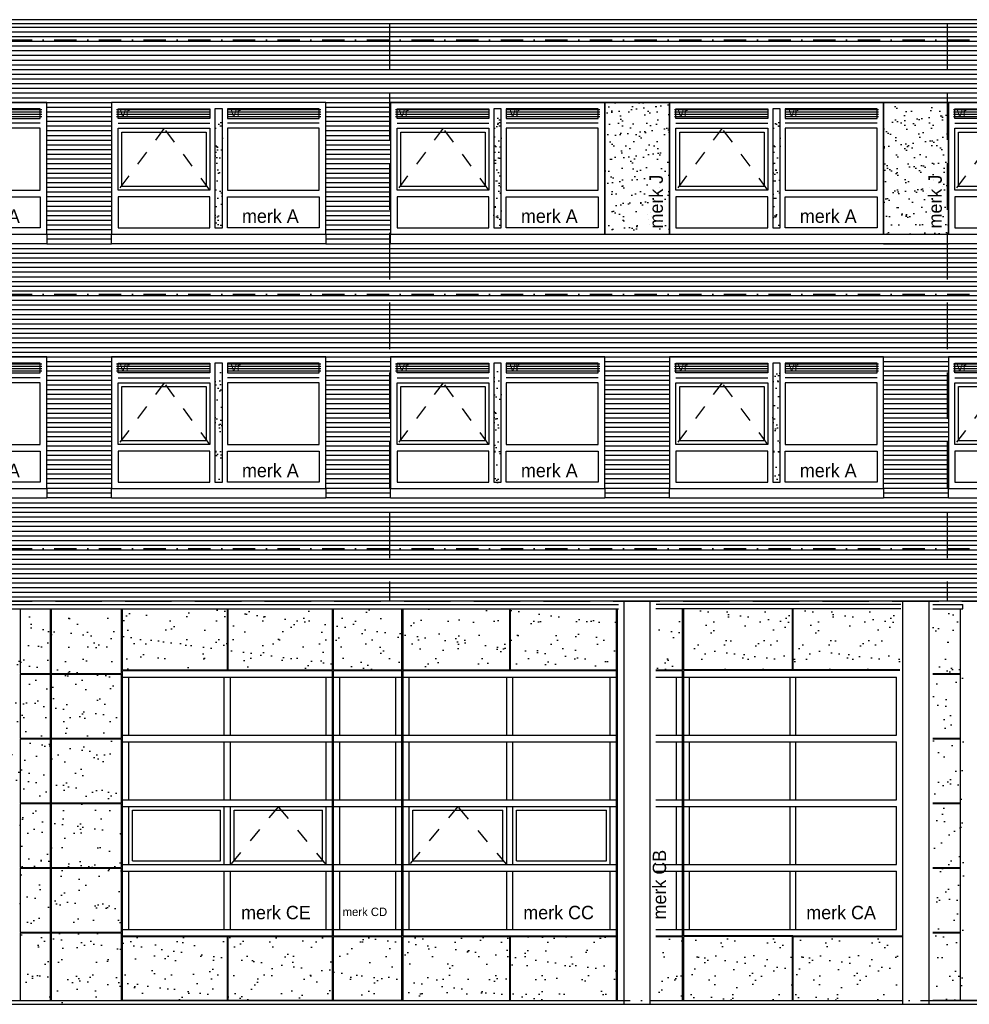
# Model space of a CAD drawing. Extents: x 0 to 140000, y 0 to 84100.
# Tile 30 of 36: x 81650 to 94416, y 43565 to 56804. Entities that reach past the tile are written whole.
import ezdxf

# ---------------------------------------------------------------- set-up
doc = ezdxf.new("R2010")
doc.units = 0
doc.header["$LTSCALE"] = 100
doc.header["$MEASUREMENT"] = 0
for name, pattern in [('B0201', [50, 31.25, -6.25, 6.25, -6.25]), ('B0701', [9.375, 6.25, -3.125]), ('DASHDOTX2', [2, 1, -0.5, 0, -0.5]), ('TEGELS', [4, 2, -2])]:
    doc.linetypes.add(name, pattern=pattern)
doc.layers.get('0').update_dxf_attribs({"linetype": 'CONTINUOUS'})
for name, color, linetype in [('AA31----_BUITENKOZ', 7, 'CONTINUOUS'), ('AL$7A---_STRAMIEN', 42, 'B0201'), ('AL11----_GRONDWERK', 4, 'CONTINUOUS'), ('AL21----_BUITENWAND', 2, 'CONTINUOUS'), ('AL28----_KONSTRUKTIE', 3, 'CONTINUOUS'), ('AL31----_BUITENKOZ', 7, 'CONTINUOUS'), ('AL31----_BUITENKOZIJ', 7, 'CONTINUOUS'), ('AL47----_DAKAFW', 1, 'CONTINUOUS'), ('AT$1A---_ALGEMEEN', 1, 'CONTINUOUS'), ('AT$1A---_TEKST', 2, 'CONTINUOUS'), ('DLLATATIE', 3, 'B0701'), ('VENTILATIE', 1, 'CONTINUOUS')]:
    doc.layers.add(name, color=color, linetype=linetype)
doc.styles.add('00_100', font='B-GBP.shx', dxfattribs={"height": 120})
doc.styles.add('01_100', font='B-GBP.shx', dxfattribs={"height": 180})
pattern_1 = [(37.5, (37480.87, -28493.82), (-7.6852, 235.0725), [0, -185.44, 0, -207.4, 0, -198.25]), (7.5, (37480.87, -28493.82), (215.9128, 344.3018), [0, -100.04, 0, -167.14, 0, -64.05]), (327.5, (37330.8, -28493.82), (379.9253, 0.6904), [0, -61, 0, -219.6, 0, -286.7]), (317.5, (37330.8, -28493.82), (366.7474, 107.0764), [0, -30.5, 0, -143.96, 0, -164.7])]
pattern_2 = [(37.5, (33730.87, -28493.82), (-7.6852, 235.0725), [0, -185.44, 0, -207.4, 0, -198.25]), (7.5, (33730.87, -28493.82), (215.9128, 344.3018), [0, -100.04, 0, -167.14, 0, -64.05]), (327.5, (33580.8, -28493.82), (379.9253, 0.6904), [0, -61, 0, -219.6, 0, -286.7]), (317.5, (33580.8, -28493.82), (366.7474, 107.0764), [0, -30.5, 0, -143.96, 0, -164.7])]
pattern_3 = [(37.5, (29980.87, -28493.82), (-7.6852, 235.0725), [0, -185.44, 0, -207.4, 0, -198.25]), (7.5, (29980.87, -28493.82), (215.9128, 344.3018), [0, -100.04, 0, -167.14, 0, -64.05]), (327.5, (29830.8, -28493.82), (379.9253, 0.6904), [0, -61, 0, -219.6, 0, -286.7]), (317.5, (29830.8, -28493.82), (366.7474, 107.0764), [0, -30.5, 0, -143.96, 0, -164.7])]
pattern_4 = [(142.5, (142399.33, -1246.27), (12.5987, 385.3648), [0, -304, 0, -340, 0, -325]), (172.5, (142399.33, -1246.27), (-353.9553, 564.4292), [0, -164, 0, -274, 0, -105]), (212.5, (142645.33, -1246.27), (-622.8284, 1.1318), [0, -100, 0, -360, 0, -470]), (222.5, (142645.33, -1246.27), (-601.2253, 175.535), [0, -50, 0, -236, 0, -270])]
pattern_5 = [(142.5, (142399.33, -1248.27), (12.5987, 385.3648), [0, -304, 0, -340, 0, -325]), (172.5, (142399.33, -1248.27), (-353.9553, 564.4292), [0, -164, 0, -274, 0, -105]), (212.5, (142645.33, -1248.27), (-622.8284, 1.1318), [0, -100, 0, -360, 0, -470]), (222.5, (142645.33, -1248.27), (-601.2253, 175.535), [0, -50, 0, -236, 0, -270])]

# ---------------------------------------------------------------- blocks, each defined once
blk = doc.blocks.new('PH31-001')
at = {"layer": 'AL31----_BUITENKOZ'}
h = blk.add_hatch(dxfattribs=at)
h.set_pattern_fill('AR-SAND', color=256, scale=122, style=0)
h.set_pattern_definition([(37.5, (-52903.8, -82412.16), (-7.6852, 235.0725), [0, -185.44, 0, -207.4, 0, -198.25]), (7.5, (-52903.8, -82412.16), (215.9128, 344.3018), [0, -100.04, 0, -167.14, 0, -64.05]), (327.5, (-53053.86, -82412.16), (379.9253, 0.6904), [0, -61, 0, -219.6, 0, -286.7]), (317.5, (-53053.86, -82412.16), (366.7474, 107.0764), [0, -30.5, 0, -143.96, 0, -164.7])])
h.paths.add_polyline_path([(1490, 1580), (1390, 1580), (1390, 67), (1490, 67)])
for p, q in [((88, 1492), (1323, 1492)), ((2792, 1492), (1557, 1492)), ((0, 0), (0, 0)), ((0, 0), (0, 0))]:
    blk.add_line(p, q, dxfattribs=at)
at = {"layer": 'AL31----_BUITENKOZ', "color": 1, "linetype": 'TEGELS'}
for p, q in [((709, 1425), (88, 593)), ((1323, 593), (709, 1425))]:
    blk.add_line(p, q, dxfattribs=at)
at = {"layer": 'AL31----_BUITENKOZ'}
for points in [[(2880, 0), (2880, 1774), (0, 1774), (0, 1774), (0, 0)], [(88, 1559), (88, 1686), (1323, 1686), (1323, 1559)], [(1490, 1686), (1390, 1686), (1390, 88), (1490, 88)], [(2792, 1559), (2792, 1686), (1557, 1686), (1557, 1559)], [(88, 593), (88, 1425), (1323, 1425), (1323, 593)], [(2792, 593), (2792, 1425), (1557, 1425), (1557, 593)], [(88, 505), (88, 88), (1323, 88), (1323, 505)], [(2792, 505), (2792, 88), (1557, 88), (1557, 505)]]:
    blk.add_lwpolyline(points, close=True, dxfattribs=at)
at = {"layer": 'AL31----_BUITENKOZ', "color": 1}
blk.add_lwpolyline([(138, 643), (138, 1375), (1273, 1375), (1273, 643)], close=True, dxfattribs=at)
at = {"layer": 'AT$1A---_TEKST', "style": '01_100'}
blk.add_text('merk A', height=180, dxfattribs=at).set_placement((1754, 154))
blk = doc.blocks.new('PH31-020')
at = {"layer": 'AL31----_BUITENKOZIJ'}
blk.add_lwpolyline([(-2880, 0), (0, 0), (0, -127), (-2880, -127)], close=True, dxfattribs=at)
blk = doc.blocks.new('PH31-021')
at = {"layer": 'AL31----_BUITENKOZIJ'}
blk.add_lwpolyline([(0, 0), (14130, 0), (14130, -127), (0, -127)], close=True, dxfattribs=at)
blk = doc.blocks.new('PH00-002')
at = {"layer": 'AA31----_BUITENKOZ'}
h = blk.add_hatch(dxfattribs=at)
h.set_pattern_fill('AR-SAND', color=256, scale=122, style=0)
h.set_pattern_definition([(37.5, (-19824.08, -53610.47), (-7.6852, 235.0725), [0, -185.44, 0, -207.4, 0, -198.25]), (7.5, (-19824.08, -53610.47), (215.9128, 344.3018), [0, -100.04, 0, -167.14, 0, -64.05]), (327.5, (-19974.14, -53610.47), (379.9253, 0.6904), [0, -61, 0, -219.6, 0, -286.7]), (317.5, (-19974.14, -53610.47), (366.7474, 107.0764), [0, -30.5, 0, -143.96, 0, -164.7])])
h.paths.add_polyline_path([(0, 1774), (-870, 1774), (-870, 0), (0, 0)])
h.paths.add_polyline_path([(-43, 33), (-43, 1023), (-313, 1023), (-313, 33)], flags=24)
at = {"layer": 'AL31----_BUITENKOZ', "color": 42}
blk.add_lwpolyline([(-870, 0), (0, 0), (0, 1774), (-870, 1774)], close=True, dxfattribs=at)
at = {"layer": 'AT$1A---_TEKST', "color": 1, "style": '01_100'}
blk.add_text('merk J', height=180, rotation=90, dxfattribs=at).set_placement((-88, 78))

msp = doc.modelspace()

# ---------------------------------------------------------------- hatches: boundary and pattern name
at = {"layer": 'AA31----_BUITENKOZ'}
h = msp.add_hatch(dxfattribs=at)
h.set_pattern_fill('AR-SAND', color=256, scale=122, style=0)
h.set_pattern_definition(pattern_3)
h.paths.add_polyline_path([(84374.7, 55498), (84274.7, 55498), (84274.7, 53985.3), (84374.7, 53985.3)])
h = msp.add_hatch(dxfattribs=at)
h.set_pattern_fill('AR-SAND', color=256, scale=122, style=0)
h.set_pattern_definition(pattern_2)
h.paths.add_polyline_path([(88124.7, 55498), (88024.7, 55498), (88024.7, 53985.3), (88124.7, 53985.3)])
h = msp.add_hatch(dxfattribs=at)
h.set_pattern_fill('AR-SAND', color=256, scale=122, style=0)
h.set_pattern_definition(pattern_1)
h.paths.add_polyline_path([(91874.7, 55498), (91774.7, 55498), (91774.7, 53985.3), (91874.7, 53985.3)])
h = msp.add_hatch(dxfattribs=at)
h.set_pattern_fill('AR-SAND', color=256, scale=122, style=0)
h.set_pattern_definition(pattern_3)
h.paths.add_polyline_path([(84374.7, 52078), (84274.7, 52078), (84274.7, 50565.3), (84374.7, 50565.3)])
h = msp.add_hatch(dxfattribs=at)
h.set_pattern_fill('AR-SAND', color=256, scale=122, style=0)
h.set_pattern_definition(pattern_2)
h.paths.add_polyline_path([(88124.7, 52078), (88024.7, 52078), (88024.7, 50565.3), (88124.7, 50565.3)])
h = msp.add_hatch(dxfattribs=at)
h.set_pattern_fill('AR-SAND', color=256, scale=122, style=0)
h.set_pattern_definition(pattern_1)
h.paths.add_polyline_path([(91874.7, 52078), (91774.7, 52078), (91774.7, 50565.3), (91874.7, 50565.3)])
h = msp.add_hatch(dxfattribs=at)
h.set_pattern_fill('AR-SAND', color=256, scale=200, style=0)
h.set_pattern_definition(pattern_5)
h.paths.add_polyline_path([(83030.5, 48882), (84437.6, 48882), (84437.6, 48063), (83030.5, 48063)])
h = msp.add_hatch(dxfattribs=at)
h.set_pattern_fill('AR-SAND', color=256, scale=200, style=0)
h.set_pattern_definition(pattern_5)
h.paths.add_polyline_path([(84447.6, 48882), (85854.6, 48882), (85854.6, 48063), (84447.6, 48063)])
h = msp.add_hatch(dxfattribs=at)
h.set_pattern_fill('AR-SAND', color=256, scale=200, style=0)
h.set_pattern_definition(pattern_5)
h.paths.add_polyline_path([(85870.2, 48882), (86788.3, 48882), (86788.3, 48063), (85870.2, 48063)])
h = msp.add_hatch(dxfattribs=at)
h.set_pattern_fill('AR-SAND', color=256, scale=200, style=0)
h.set_pattern_definition(pattern_5)
h.paths.add_polyline_path([(86804.7, 48882), (88233, 48882), (88233, 48063), (86804.7, 48063)])
h = msp.add_hatch(dxfattribs=at)
h.set_pattern_fill('AR-SAND', color=256, scale=200, style=0)
h.set_pattern_definition(pattern_5)
h.paths.add_polyline_path([(88243, 48882), (89671.3, 48882), (89671.3, 48063), (88243, 48063)])
h = msp.add_hatch(dxfattribs=at)
h.set_pattern_fill('AR-SAND', color=256, scale=200, style=0)
h.set_pattern_definition(pattern_5)
h.paths.add_polyline_path([(90200.7, 48882), (90559, 48882), (90559, 48063), (90200.7, 48063)])
h = msp.add_hatch(dxfattribs=at)
h.set_pattern_fill('AR-SAND', color=256, scale=200, style=0)
h.set_pattern_definition([(142.5, (140992.16, -1248.27), (12.5987, 385.3648), [0, -304, 0, -340, 0, -325]), (172.5, (140992.16, -1248.27), (-353.9553, 564.4292), [0, -164, 0, -274, 0, -105]), (212.5, (141238.16, -1248.27), (-622.8284, 1.1318), [0, -100, 0, -360, 0, -470]), (222.5, (141238.16, -1248.27), (-601.2253, 175.535), [0, -50, 0, -236, 0, -270])])
h.paths.add_polyline_path([(90642.6, 48063), (90642.6, 48882), (92076.1, 48882), (92076.1, 48063)])
h = msp.add_hatch(dxfattribs=at)
h.set_pattern_fill('AR-SAND', color=256, scale=200, style=0)
h.set_pattern_definition(pattern_5)
h.paths.add_polyline_path([(92049.8, 48063), (92049.8, 48882), (93483.3, 48882), (93483.3, 48063)])
h = msp.add_hatch(dxfattribs=at)
h.set_pattern_fill('AR-SAND', color=256, scale=200, style=0)
h.set_pattern_definition(pattern_4)
h.paths.add_polyline_path([(93927.7, 48884), (94337.3, 48884), (94337.3, 48015), (93927.7, 48015)])
h.paths.add_polyline_path([(93927.7, 48005), (94337.3, 48005), (94337.3, 47145), (93927.7, 47145)])
h.paths.add_polyline_path([(93927.7, 47135), (94337.3, 47135), (94337.3, 46275), (93927.7, 46275)])
h.paths.add_polyline_path([(93927.7, 46265), (94337.3, 46265), (94337.3, 45405), (93927.7, 45405)])
h.paths.add_polyline_path([(93927.7, 45395), (94337.3, 45395), (94337.3, 44535), (93927.7, 44535)])
h.paths.add_polyline_path([(93927.7, 44525), (94337.3, 44525), (94337.3, 43615), (93941.6, 43615), (93927.7, 43615)])
h = msp.add_hatch(dxfattribs=at)
h.set_pattern_fill('AR-SAND', color=256, scale=200, style=0)
h.set_pattern_definition([(142.5, (142399.33, -1296.27), (12.5987, 385.3648), [0, -304, 0, -340, 0, -325]), (172.5, (142399.33, -1296.27), (-353.9553, 564.4292), [0, -164, 0, -274, 0, -105]), (212.5, (142645.33, -1296.27), (-622.8284, 1.1318), [0, -100, 0, -360, 0, -470]), (222.5, (142645.33, -1296.27), (-601.2253, 175.535), [0, -50, 0, -236, 0, -270])])
h.paths.add_polyline_path([(82072.6, 48834), (83014.6, 48834), (83014.6, 47965), (82072.6, 47965)])
h.paths.add_polyline_path([(81654.7, 48834), (82057.3, 48834), (82057.3, 47965), (81654.7, 47965)])
h.paths.add_polyline_path([(80661.1, 48834), (81644.8, 48834), (81644.8, 47965), (80661.1, 47965)])
h.paths.add_polyline_path([(79667.4, 48834), (80651.2, 48834), (80651.2, 47965), (79667.4, 47965)])
h.paths.add_polyline_path([(79255, 48834), (79657.6, 48834), (79657.6, 47965), (79255, 47965)])
h.paths.add_polyline_path([(78281.5, 48834), (79239.6, 48834), (79239.6, 47965), (78281.5, 47965)])
h.paths.add_polyline_path([(78281.5, 47955), (79239.6, 47955), (79239.6, 47095), (78281.5, 47095)])
h.paths.add_polyline_path([(79255, 47955), (79657.6, 47955), (79657.6, 47095), (79255, 47095)])
h.paths.add_polyline_path([(79667.4, 47955), (80651.2, 47955), (80651.2, 47095), (79667.4, 47095)])
h.paths.add_polyline_path([(80661.1, 47955), (81644.8, 47955), (81644.8, 47095), (80661.1, 47095)])
h.paths.add_polyline_path([(81654.7, 47955), (82057.3, 47955), (82057.3, 47095), (81654.7, 47095)])
h.paths.add_polyline_path([(82072.6, 47955), (83014.6, 47955), (83014.6, 47095), (82072.6, 47095)])
h.paths.add_polyline_path([(82072.6, 47085), (83014.6, 47085), (83014.6, 46225), (82072.6, 46225)])
h.paths.add_polyline_path([(81654.7, 47085), (82057.3, 47085), (82057.3, 46225), (81654.7, 46225)])
h.paths.add_polyline_path([(80661.1, 47085), (81644.8, 47085), (81644.8, 46275), (80661.1, 46275)])
h.paths.add_polyline_path([(79667.4, 47085), (80651.2, 47085), (80651.2, 46275), (79667.4, 46275)])
h.paths.add_polyline_path([(79255, 47085), (79657.6, 47085), (79657.6, 46225), (79255, 46225)])
h.paths.add_polyline_path([(78281.5, 47085), (79239.6, 47085), (79239.6, 46225), (78281.5, 46225)])
h.paths.add_polyline_path([(78281.5, 46215), (79239.6, 46215), (79239.6, 45355), (78281.5, 45355)])
h.paths.add_polyline_path([(79255, 46215), (79657.6, 46215), (79657.6, 45355), (79255, 45355)])
h.paths.add_polyline_path([(81654.7, 46215), (82057.3, 46215), (82057.3, 45355), (81654.7, 45355)])
h.paths.add_polyline_path([(82072.6, 46215), (83014.6, 46215), (83014.6, 45355), (82072.6, 45355)])
h.paths.add_polyline_path([(82072.6, 45345), (83014.6, 45345), (83014.6, 44485), (82072.6, 44485)])
h.paths.add_polyline_path([(81654.7, 45345), (82057.3, 45345), (82057.3, 44485), (81654.7, 44485)])
h.paths.add_polyline_path([(79255, 45345), (79657.6, 45345), (79657.6, 44485), (79255, 44485)])
h.paths.add_polyline_path([(78281.5, 45345), (79239.6, 45345), (79239.6, 44485), (78281.5, 44485)])
h.paths.add_polyline_path([(78281.5, 44475), (79239.6, 44475), (79239.6, 43565), (78281.5, 43565)])
h.paths.add_polyline_path([(79255, 44475), (79657.6, 44475), (79657.6, 43565), (79255, 43565)])
h.paths.add_polyline_path([(81654.7, 44475), (82057.3, 44475), (82057.3, 43565), (81654.7, 43565)])
h.paths.add_polyline_path([(82072.6, 44475), (83014.6, 44475), (83014.6, 43565), (82072.6, 43565)])
h = msp.add_hatch(dxfattribs=at)
h.set_pattern_fill('AR-SAND', color=256, scale=200, style=0)
h.set_pattern_definition(pattern_4)
h.paths.add_polyline_path([(88243, 44475), (88243, 43615), (89671.3, 43615), (89671.3, 44475)])
h.paths.add_polyline_path([(86804.7, 44475), (86804.7, 43615), (88233, 43615), (88233, 44475)])
h.paths.add_polyline_path([(86788.3, 44475), (85870.2, 44475), (85870.2, 43615), (86788.3, 43615)])
h.paths.add_polyline_path([(84447.6, 44475), (84447.6, 43615), (85854.6, 43615), (85854.6, 44475)])
h.paths.add_polyline_path([(83030.5, 44475), (83030.5, 43615), (84437.6, 43615), (84437.6, 44475)])
h = msp.add_hatch(dxfattribs=at)
h.set_pattern_fill('AR-SAND', color=256, scale=200, style=0)
h.set_pattern_definition(pattern_4)
h.paths.add_polyline_path([(90219.3, 44475), (90559, 44475), (90559, 43615), (90219.3, 43615)])
h = msp.add_hatch(dxfattribs=at)
h.set_pattern_fill('AR-SAND', color=256, scale=200, style=0)
h.set_pattern_definition([(142.5, (140992.16, -1246.27), (12.5987, 385.3648), [0, -304, 0, -340, 0, -325]), (172.5, (140992.16, -1246.27), (-353.9553, 564.4292), [0, -164, 0, -274, 0, -105]), (212.5, (141238.16, -1246.27), (-622.8284, 1.1318), [0, -100, 0, -360, 0, -470]), (222.5, (141238.16, -1246.27), (-601.2253, 175.535), [0, -50, 0, -236, 0, -270])])
h.paths.add_polyline_path([(90642.6, 44475), (92060.7, 44475), (92060.7, 43615), (90642.6, 43615)])
h = msp.add_hatch(dxfattribs=at)
h.set_pattern_fill('AR-SAND', color=256, scale=200, style=0)
h.set_pattern_definition(pattern_4)
h.paths.add_polyline_path([(92049.8, 44475), (93467.8, 44475), (93467.8, 43615), (92049.8, 43615)])
at = {"layer": 'VENTILATIE'}
h = msp.add_hatch(dxfattribs=at)
h.set_pattern_fill('LINE', color=256, scale=250, style=0)
h.set_pattern_definition([(0, (42440.078, -1059.64), (0, 31.25), [])])
h.paths.add_polyline_path([(81947.7, 55481.7), (81947.7, 55608.7), (80691.7, 55608.7), (80691.7, 55481.7)])
h = msp.add_hatch(dxfattribs=at)
h.set_pattern_fill('LINE', color=256, scale=250, style=0)
h.set_pattern_definition([(0, (44700.078, -1059.64), (0, 31.25), [])])
h.paths.add_polyline_path([(84207.7, 55481.7), (84207.7, 55608.7), (82951.7, 55608.7), (82951.7, 55481.7)])
h = msp.add_hatch(dxfattribs=at)
h.set_pattern_fill('LINE', color=256, scale=250, style=0)
h.set_pattern_definition([(0, (46190.078, -1059.64), (0, 31.25), [])])
h.paths.add_polyline_path([(85697.7, 55481.7), (85697.7, 55608.7), (84441.7, 55608.7), (84441.7, 55481.7)])
h = msp.add_hatch(dxfattribs=at)
h.set_pattern_fill('LINE', color=256, scale=250, style=0)
h.set_pattern_definition([(0, (48450.078, -1059.64), (0, 31.25), [])])
h.paths.add_polyline_path([(87957.7, 55481.7), (87957.7, 55608.7), (86701.7, 55608.7), (86701.7, 55481.7)])
h = msp.add_hatch(dxfattribs=at)
h.set_pattern_fill('LINE', color=256, scale=250, style=0)
h.set_pattern_definition([(0, (49940.078, -1059.64), (0, 31.25), [])])
h.paths.add_polyline_path([(89447.7, 55481.7), (89447.7, 55608.7), (88191.7, 55608.7), (88191.7, 55481.7)])
h = msp.add_hatch(dxfattribs=at)
h.set_pattern_fill('LINE', color=256, scale=250, style=0)
h.set_pattern_definition([(0, (52200.078, -1059.64), (0, 31.25), [])])
h.paths.add_polyline_path([(91707.7, 55481.7), (91707.7, 55608.7), (90451.7, 55608.7), (90451.7, 55481.7)])
h = msp.add_hatch(dxfattribs=at)
h.set_pattern_fill('LINE', color=256, scale=250, style=0)
h.set_pattern_definition([(0, (53690.078, -1059.64), (0, 31.25), [])])
h.paths.add_polyline_path([(93197.7, 55481.7), (93197.7, 55608.7), (91941.7, 55608.7), (91941.7, 55481.7)])
h = msp.add_hatch(dxfattribs=at)
h.set_pattern_fill('LINE', color=256, scale=250, style=0)
h.set_pattern_definition([(0, (55950.078, -1059.64), (0, 31.25), [])])
h.paths.add_polyline_path([(95457.7, 55481.7), (95457.7, 55608.7), (94201.7, 55608.7), (94201.7, 55481.7)])
h = msp.add_hatch(dxfattribs=at)
h.set_pattern_fill('LINE', color=256, scale=250, style=0)
h.set_pattern_definition([(0, (42440.078, -4479.64), (0, 31.25), [])])
h.paths.add_polyline_path([(81947.7, 52061.7), (81947.7, 52188.7), (80691.7, 52188.7), (80691.7, 52061.7)])
h = msp.add_hatch(dxfattribs=at)
h.set_pattern_fill('LINE', color=256, scale=250, style=0)
h.set_pattern_definition([(0, (44700.078, -4479.64), (0, 31.25), [])])
h.paths.add_polyline_path([(84207.7, 52061.7), (84207.7, 52188.7), (82951.7, 52188.7), (82951.7, 52061.7)])
h = msp.add_hatch(dxfattribs=at)
h.set_pattern_fill('LINE', color=256, scale=250, style=0)
h.set_pattern_definition([(0, (46190.078, -4479.64), (0, 31.25), [])])
h.paths.add_polyline_path([(85697.7, 52061.7), (85697.7, 52188.7), (84441.7, 52188.7), (84441.7, 52061.7)])
h = msp.add_hatch(dxfattribs=at)
h.set_pattern_fill('LINE', color=256, scale=250, style=0)
h.set_pattern_definition([(0, (48450.078, -4479.64), (0, 31.25), [])])
h.paths.add_polyline_path([(87957.7, 52061.7), (87957.7, 52188.7), (86701.7, 52188.7), (86701.7, 52061.7)])
h = msp.add_hatch(dxfattribs=at)
h.set_pattern_fill('LINE', color=256, scale=250, style=0)
h.set_pattern_definition([(0, (49940.078, -4479.64), (0, 31.25), [])])
h.paths.add_polyline_path([(89447.7, 52061.7), (89447.7, 52188.7), (88191.7, 52188.7), (88191.7, 52061.7)])
h = msp.add_hatch(dxfattribs=at)
h.set_pattern_fill('LINE', color=256, scale=250, style=0)
h.set_pattern_definition([(0, (52200.078, -4479.64), (0, 31.25), [])])
h.paths.add_polyline_path([(91707.7, 52061.7), (91707.7, 52188.7), (90451.7, 52188.7), (90451.7, 52061.7)])
h = msp.add_hatch(dxfattribs=at)
h.set_pattern_fill('LINE', color=256, scale=250, style=0)
h.set_pattern_definition([(0, (53690.078, -4479.64), (0, 31.25), [])])
h.paths.add_polyline_path([(93197.7, 52061.7), (93197.7, 52188.7), (91941.7, 52188.7), (91941.7, 52061.7)])
h = msp.add_hatch(dxfattribs=at)
h.set_pattern_fill('LINE', color=256, scale=250, style=0)
h.set_pattern_definition([(0, (55950.078, -4479.64), (0, 31.25), [])])
h.paths.add_polyline_path([(95457.7, 52061.7), (95457.7, 52188.7), (94201.7, 52188.7), (94201.7, 52061.7)])

# ---------------------------------------------------------------- linework, layer by layer
at = {"layer": 'AL$7A---_STRAMIEN', "color": 1, "linetype": 'DASHDOTX2', "ltscale": 3}
for p, q in [((10103.3, 56535), (130931.1, 56535)), ((10103.3, 53115), (130931.1, 53115)), ((10103.3, 49695), (130931.1, 49695)), ((10345.3, 43615), (112449.7, 43615))]:
    msp.add_line(p, q, dxfattribs=at)
at = {"layer": 'AL11----_GRONDWERK'}
msp.add_line((1000, 43565), (139000, 43565), dxfattribs=at)
at = {"layer": 'AL21----_BUITENWAND', "color": 42}
for p, q in [((14629.7, 56705), (127769.7, 56705)), ((14629.7, 56641.7), (127769.7, 56641.7)), ((14629.7, 56578.3), (127769.7, 56578.3)), ((14629.7, 56515), (127769.7, 56515)), ((14629.7, 56451.7), (127769.7, 56451.7)), ((14629.7, 56388.3), (127769.7, 56388.3)), ((14629.7, 56325), (127769.7, 56325)), ((14629.7, 56261.7), (127769.7, 56261.7)), ((14629.7, 56198.3), (127769.7, 56198.3)), ((14629.7, 56135), (127769.7, 56135)), ((14629.7, 56071.7), (127769.7, 56071.7)), ((14629.7, 56008.3), (127769.7, 56008.3)), ((14629.7, 55945), (127769.7, 55945)), ((14629.7, 55881.7), (127769.7, 55881.7)), ((14629.7, 55818.3), (127769.7, 55818.3)), ((14629.7, 55755), (127769.7, 55755)), ((82014.7, 55691), (82884.7, 55691)), ((82014.7, 55628), (82884.7, 55628)), ((85764.7, 55691), (86634.7, 55691)), ((85764.7, 55628), (86634.7, 55628)), ((82014.7, 55565), (82884.7, 55565)), ((82014.7, 55501.7), (82884.7, 55501.7)), ((85764.7, 55565), (86634.7, 55565)), ((85764.7, 55501.7), (86634.7, 55501.7)), ((82014.7, 55438.3), (82884.7, 55438.3)), ((82014.7, 55375), (82884.7, 55375)), ((85764.7, 55438.3), (86634.7, 55438.3)), ((85764.7, 55375), (86634.7, 55375)), ((82014.7, 55311.7), (82884.7, 55311.7)), ((82014.7, 55248.3), (82884.7, 55248.3)), ((85764.7, 55311.7), (86634.7, 55311.7)), ((85764.7, 55248.3), (86634.7, 55248.3)), ((82014.7, 55185), (82884.7, 55185)), ((82014.7, 55121.7), (82884.7, 55121.7)), ((85764.7, 55185), (86634.7, 55185)), ((85764.7, 55121.7), (86634.7, 55121.7)), ((82014.7, 55058.3), (82884.7, 55058.3)), ((82014.7, 54995), (82884.7, 54995)), ((85764.7, 55058.3), (86634.7, 55058.3)), ((85764.7, 54995), (86634.7, 54995)), ((82014.7, 54931.7), (82884.7, 54931.7)), ((82014.7, 54868.3), (82884.7, 54868.3)), ((85764.7, 54931.7), (86634.7, 54931.7)), ((85764.7, 54868.3), (86634.7, 54868.3)), ((82014.7, 54805), (82884.7, 54805)), ((82014.7, 54741.7), (82884.7, 54741.7)), ((82014.7, 54678.3), (82884.7, 54678.3)), ((85764.7, 54805), (86634.7, 54805)), ((85764.7, 54741.7), (86634.7, 54741.7)), ((85764.7, 54678.3), (86634.7, 54678.3)), ((82014.7, 54615), (82884.7, 54615)), ((82014.7, 54551.7), (82884.7, 54551.7)), ((85764.7, 54615), (86634.7, 54615)), ((85764.7, 54551.7), (86634.7, 54551.7)), ((82014.7, 54488.3), (82884.7, 54488.3)), ((82014.7, 54425), (82884.7, 54425)), ((85764.7, 54488.3), (86634.7, 54488.3)), ((85764.7, 54425), (86634.7, 54425)), ((82014.7, 54361.7), (82884.7, 54361.7)), ((82014.7, 54298.3), (82884.7, 54298.3)), ((85764.7, 54361.7), (86634.7, 54361.7)), ((85764.7, 54298.3), (86634.7, 54298.3)), ((82014.7, 54235), (82884.7, 54235)), ((82014.7, 54171.7), (82884.7, 54171.7)), ((85764.7, 54235), (86634.7, 54235)), ((85764.7, 54171.7), (86634.7, 54171.7)), ((82014.7, 54108.3), (82884.7, 54108.3)), ((82014.7, 54045), (82884.7, 54045)), ((85764.7, 54108.3), (86634.7, 54108.3)), ((85764.7, 54045), (86634.7, 54045)), ((82014.7, 53981.7), (82884.7, 53981.7)), ((82014.7, 53918.3), (82884.7, 53918.3)), ((85764.7, 53981.7), (86634.7, 53981.7)), ((85764.7, 53918.3), (86634.7, 53918.3)), ((93264.7, 53918.3), (94134.7, 53918.3)), ((82014.7, 53855), (82884.7, 53855)), ((82014.7, 53791.7), (82884.7, 53791.7)), ((85764.7, 53855), (86634.7, 53855)), ((85764.7, 53791.7), (86634.7, 53791.7)), ((93264.7, 53791.7), (94134.7, 53791.7)), ((22014.7, 53728.3), (127769.7, 53728.3)), ((22014.7, 53665), (127769.7, 53665)), ((22014.7, 53601.7), (127769.7, 53601.7)), ((22014.7, 53538.3), (127769.7, 53538.3)), ((22014.7, 53475), (127769.7, 53475)), ((22014.7, 53411.7), (127769.7, 53411.7)), ((22014.7, 53348.3), (127769.7, 53348.3)), ((22014.7, 53285), (127769.7, 53285)), ((22014.7, 53221.7), (127769.7, 53221.7)), ((22014.7, 53158.3), (127769.7, 53158.3)), ((22014.7, 53095), (127769.7, 53095)), ((22014.7, 53031.7), (127769.7, 53031.7)), ((22014.7, 52968.3), (127769.7, 52968.3)), ((22014.7, 52905), (127769.7, 52905)), ((22014.7, 52841.7), (127769.7, 52841.7)), ((22014.7, 52778.3), (127769.7, 52778.3)), ((22014.7, 52715), (127769.7, 52715)), ((22014.7, 52651.7), (127769.7, 52651.7)), ((22014.7, 52588.3), (127769.7, 52588.3)), ((22014.7, 52525), (127769.7, 52525)), ((22014.7, 52461.7), (127769.7, 52461.7)), ((22014.7, 52398.3), (127769.7, 52398.3)), ((22014.7, 52335), (127769.7, 52335)), ((22014.7, 52271.7), (127769.7, 52271.7)), ((82014.7, 52208), (82884.7, 52208)), ((85764.7, 52208), (86634.7, 52208)), ((89514.7, 52208), (90384.7, 52208)), ((93264.7, 52208), (94134.7, 52208)), ((82014.7, 52145), (82884.7, 52145)), ((82014.7, 52082), (82884.7, 52082)), ((85764.7, 52145), (86634.7, 52145)), ((85764.7, 52082), (86634.7, 52082)), ((89514.7, 52145), (90384.7, 52145)), ((89514.7, 52082), (90384.7, 52082)), ((93264.7, 52145), (94134.7, 52145)), ((93264.7, 52082), (94134.7, 52082)), ((82014.7, 52019), (82884.7, 52019)), ((82014.7, 51956), (82884.7, 51956)), ((85764.7, 52019), (86634.7, 52019)), ((85764.7, 51956), (86634.7, 51956)), ((89514.7, 52019), (90384.7, 52019)), ((89514.7, 51956), (90384.7, 51956)), ((93264.7, 52019), (94134.7, 52019)), ((93264.7, 51956), (94134.7, 51956)), ((82014.7, 51893), (82884.7, 51893)), ((82014.7, 51830), (82884.7, 51830)), ((82014.7, 51767), (82884.7, 51767)), ((85764.7, 51893), (86634.7, 51893)), ((85764.7, 51830), (86634.7, 51830)), ((85764.7, 51767), (86634.7, 51767)), ((89514.7, 51893), (90384.7, 51893)), ((89514.7, 51830), (90384.7, 51830)), ((89514.7, 51767), (90384.7, 51767)), ((93264.7, 51893), (94134.7, 51893)), ((93264.7, 51830), (94134.7, 51830)), ((93264.7, 51767), (94134.7, 51767)), ((82014.7, 51704), (82884.7, 51704)), ((82014.7, 51641), (82884.7, 51641)), ((85764.7, 51704), (86634.7, 51704)), ((85764.7, 51641), (86634.7, 51641)), ((89514.7, 51704), (90384.7, 51704)), ((89514.7, 51641), (90384.7, 51641)), ((93264.7, 51704), (94134.7, 51704)), ((93264.7, 51641), (94134.7, 51641)), ((82014.7, 51578), (82884.7, 51578)), ((82014.7, 51515), (82884.7, 51515)), ((85764.7, 51578), (86634.7, 51578)), ((85764.7, 51515), (86634.7, 51515)), ((89514.7, 51578), (90384.7, 51578)), ((89514.7, 51515), (90384.7, 51515)), ((93264.7, 51578), (94134.7, 51578)), ((93264.7, 51515), (94134.7, 51515)), ((82014.7, 51452), (82884.7, 51452)), ((82014.7, 51389), (82884.7, 51389)), ((85764.7, 51452), (86634.7, 51452)), ((85764.7, 51389), (86634.7, 51389)), ((89514.7, 51452), (90384.7, 51452)), ((89514.7, 51389), (90384.7, 51389)), ((93264.7, 51452), (94134.7, 51452)), ((93264.7, 51389), (94134.7, 51389)), ((82014.7, 51326), (82884.7, 51326)), ((82014.7, 51263), (82884.7, 51263)), ((85764.7, 51326), (86634.7, 51326)), ((85764.7, 51263), (86634.7, 51263)), ((89514.7, 51326), (90384.7, 51326)), ((89514.7, 51263), (90384.7, 51263)), ((93264.7, 51326), (94134.7, 51326)), ((93264.7, 51263), (94134.7, 51263)), ((82014.7, 51200), (82884.7, 51200)), ((82014.7, 51137), (82884.7, 51137)), ((85764.7, 51200), (86634.7, 51200)), ((85764.7, 51137), (86634.7, 51137)), ((89514.7, 51200), (90384.7, 51200)), ((89514.7, 51137), (90384.7, 51137)), ((93264.7, 51200), (94134.7, 51200)), ((93264.7, 51137), (94134.7, 51137)), ((82014.7, 51074), (82884.7, 51074)), ((82014.7, 51011), (82884.7, 51011)), ((85764.7, 51074), (86634.7, 51074)), ((85764.7, 51011), (86634.7, 51011)), ((89514.7, 51074), (90384.7, 51074)), ((89514.7, 51011), (90384.7, 51011)), ((93264.7, 51074), (94134.7, 51074)), ((93264.7, 51011), (94134.7, 51011)), ((82014.7, 50948), (82884.7, 50948)), ((82014.7, 50885), (82884.7, 50885)), ((85764.7, 50948), (86634.7, 50948)), ((85764.7, 50885), (86634.7, 50885)), ((89514.7, 50948), (90384.7, 50948)), ((89514.7, 50885), (90384.7, 50885)), ((93264.7, 50948), (94134.7, 50948)), ((93264.7, 50885), (94134.7, 50885)), ((82014.7, 50822), (82884.7, 50822)), ((82014.7, 50759), (82884.7, 50759)), ((85764.7, 50822), (86634.7, 50822)), ((85764.7, 50759), (86634.7, 50759)), ((89514.7, 50822), (90384.7, 50822)), ((89514.7, 50759), (90384.7, 50759)), ((93264.7, 50822), (94134.7, 50822)), ((93264.7, 50759), (94134.7, 50759)), ((82014.7, 50696), (82884.7, 50696)), ((82014.7, 50633), (82884.7, 50633)), ((85764.7, 50696), (86634.7, 50696)), ((85764.7, 50633), (86634.7, 50633)), ((89514.7, 50696), (90384.7, 50696)), ((89514.7, 50633), (90384.7, 50633)), ((93264.7, 50696), (94134.7, 50696)), ((93264.7, 50633), (94134.7, 50633)), ((82014.7, 50570), (82884.7, 50570)), ((82014.7, 50507), (82884.7, 50507)), ((82014.7, 50444), (82884.7, 50444)), ((85764.7, 50570), (86634.7, 50570)), ((85764.7, 50507), (86634.7, 50507)), ((85764.7, 50444), (86634.7, 50444)), ((89514.7, 50570), (90384.7, 50570)), ((89514.7, 50507), (90384.7, 50507)), ((89514.7, 50444), (90384.7, 50444)), ((93264.7, 50570), (94134.7, 50570)), ((93264.7, 50507), (94134.7, 50507)), ((93264.7, 50444), (94134.7, 50444)), ((14629.7, 50308.3), (127769.7, 50308.3)), ((82014.7, 50381), (82884.7, 50381)), ((85764.7, 50381), (86634.7, 50381)), ((89514.7, 50381), (90384.7, 50381)), ((93264.7, 50381), (94134.7, 50381)), ((14629.7, 50245), (127769.7, 50245)), ((14629.7, 50181.7), (127769.7, 50181.7)), ((14629.7, 50118.3), (127769.7, 50118.3)), ((14629.7, 50055), (127769.7, 50055)), ((14629.7, 49991.7), (127769.7, 49991.7)), ((14629.7, 49928.3), (127769.7, 49928.3)), ((14629.7, 49865), (127769.7, 49865)), ((14629.7, 49801.7), (127769.7, 49801.7)), ((14629.7, 49738.3), (127769.7, 49738.3)), ((14629.7, 49675), (127769.7, 49675)), ((14629.7, 49611.7), (127769.7, 49611.7)), ((14629.7, 49548.3), (127769.7, 49548.3)), ((14629.7, 49485), (127769.7, 49485)), ((14629.7, 49421.7), (127769.7, 49421.7)), ((14629.7, 49358.3), (127769.7, 49358.3)), ((14629.7, 49295), (127769.7, 49295)), ((14629.7, 49231.7), (127769.7, 49231.7)), ((14629.7, 49168.3), (127769.7, 49168.3)), ((14629.7, 49105), (127769.7, 49105)), ((14629.7, 49041.7), (127769.7, 49041.7))]:
    msp.add_line(p, q, dxfattribs=at)
at = {"layer": 'AL21----_BUITENWAND'}
msp.add_line((37884.7, 48991), (104514.7, 48991), dxfattribs=at)
at = {"layer": 'AL28----_KONSTRUKTIE'}
for p, q in [((89774.7, 43565), (89774.7, 48978.3)), ((90124.7, 43565), (90124.7, 48978.3)), ((93524.7, 43565), (93524.7, 48978.3)), ((93874.7, 43565), (93874.7, 48978.3))]:
    msp.add_line(p, q, dxfattribs=at)
at = {"layer": 'AL31----_BUITENKOZ'}
for p, q in [((67884.7, 55692), (82014.7, 55692)), ((86634.7, 55692), (100764.7, 55692)), ((52672.8, 48939), (89699.3, 48939)), ((52672.8, 48884), (89699.3, 48884)), ((81654.7, 48884), (81654.7, 48015)), ((82057.3, 48884), (82057.3, 48015)), ((82072.6, 48884), (82072.6, 48015)), ((83014.6, 48884), (83014.6, 48015)), ((83030.5, 48063), (83030.5, 48884)), ((84437.6, 48884), (84437.6, 48063)), ((84447.6, 48884), (84447.6, 48063)), ((85854.6, 48063), (85854.6, 48884)), ((85870.2, 48063), (85870.2, 48884)), ((86788.3, 48063), (86788.3, 48884)), ((86804.7, 44485), (86804.7, 48884)), ((88233, 48884), (88233, 48063)), ((88243, 48884), (88243, 48063)), ((89671.3, 48063), (89671.3, 48884)), ((89688, 43615), (89688, 48884)), ((93497.1, 48884), (90200.7, 48884)), ((93497.1, 48939), (90208, 48939)), ((90559, 48063), (90559, 48884)), ((90576.8, 48063), (90576.8, 48884)), ((92039.8, 48063), (92039.8, 48884)), ((92049.8, 48063), (92049.8, 48884)), ((93927.7, 48939), (94327.7, 48939)), ((93927.7, 48884), (94327.7, 48884)), ((94297.7, 43615), (94297.7, 48884)), ((94327.7, 48884), (94327.7, 48939)), ((83030.5, 48063), (84437.6, 48063)), ((84447.6, 48063), (85854.6, 48063)), ((85870.2, 48063), (86788.3, 48063)), ((86804.7, 48063), (88233, 48063)), ((88243, 48063), (89671.3, 48063)), ((90200.7, 48063), (90559, 48063)), ((92039.8, 48063), (90576.8, 48063)), ((93483.3, 48063), (92049.8, 48063)), ((81654.7, 48015), (83014.6, 48015)), ((81654.7, 48005), (81654.7, 47143)), ((81654.7, 48005), (83014.6, 48005)), ((82057.3, 48005), (82057.3, 47143)), ((82072.6, 48005), (82072.6, 47143)), ((83014.6, 48005), (83014.6, 47143)), ((83030.5, 48053), (85854.6, 48053)), ((83030.5, 43615), (83030.5, 48053)), ((83115.1, 47183), (83115.1, 47965)), ((84400.2, 47183), (84400.2, 47965)), ((84484.9, 47183), (84484.9, 47965)), ((85770, 47183), (85770, 47965)), ((85854.6, 44485), (85854.6, 48053)), ((85870.2, 44485), (85870.2, 48053)), ((85870.2, 48053), (86788.3, 48053)), ((85953.9, 47183), (85953.9, 47965)), ((86704.6, 47183), (86704.6, 47965)), ((86788.3, 44485), (86788.3, 48053)), ((86804.7, 48053), (89671.3, 48053)), ((86886.5, 47183), (86886.5, 47965)), ((88197.1, 47183), (88197.1, 47965)), ((88278.9, 47183), (88278.9, 47965)), ((89589.5, 47183), (89589.5, 47965)), ((89671.3, 44485), (89671.3, 48053)), ((90200.7, 48053), (90559, 48053)), ((90479.3, 47183), (90479.3, 47965)), ((90559, 44485), (90559, 48053)), ((90576.8, 44485), (90576.8, 48053)), ((93483.3, 48053), (90576.8, 48053)), ((90653.6, 47183), (90653.6, 47965)), ((92006.3, 47183), (92006.3, 47965)), ((92083.2, 47183), (92083.2, 47965)), ((93435.9, 47183), (93435.9, 47965)), ((93927.7, 48015), (94286.3, 48015)), ((93927.7, 48005), (94286.3, 48005)), ((94297.7, 48015), (94297.7, 48015)), ((94297.7, 48005), (94297.7, 48005)), ((81654.7, 47143), (83014.6, 47143)), ((81654.7, 47135), (81654.7, 46273)), ((81654.7, 47135), (83014.6, 47135)), ((82057.3, 47135), (82057.3, 46273)), ((82072.6, 47135), (82072.6, 46273)), ((83014.6, 47135), (83014.6, 46273)), ((93927.7, 47145), (94286.3, 47145)), ((93927.7, 47135), (94286.3, 47135)), ((94297.7, 47143), (94297.7, 47143)), ((94297.7, 47135), (94297.7, 47135)), ((83115.1, 46313), (83115.1, 47095)), ((84400.2, 46313), (84400.2, 47095)), ((84484.9, 46313), (84484.9, 47095)), ((85770, 46313), (85770, 47095)), ((85953.9, 46313), (85953.9, 47095)), ((86704.6, 46313), (86704.6, 47095)), ((86886.5, 46313), (86886.5, 47095)), ((88197.1, 46313), (88197.1, 47095)), ((88278.9, 46313), (88278.9, 47095)), ((89589.5, 46313), (89589.5, 47095)), ((90479.3, 46313), (90479.3, 47095)), ((90653.6, 46313), (90653.6, 47095)), ((92006.3, 46313), (92006.3, 47095)), ((92083.2, 46313), (92083.2, 47095)), ((93435.9, 46313), (93435.9, 47095)), ((81654.7, 46273), (83014.6, 46273)), ((81654.7, 46265), (81654.7, 45405)), ((81654.7, 46265), (83014.6, 46265)), ((82057.3, 46265), (82057.3, 45405)), ((82072.6, 46265), (82072.6, 45405)), ((83014.6, 46265), (83014.6, 45405)), ((83115.1, 45443), (83115.1, 46225)), ((84400.2, 45443), (84400.2, 46225)), ((84484.9, 45443), (84484.9, 46225)), ((85770, 45443), (85770, 46225)), ((85953.9, 45443), (85953.9, 46225)), ((86704.6, 45443), (86704.6, 46225)), ((86886.5, 45443), (86886.5, 46225)), ((88197.1, 45443), (88197.1, 46225)), ((88278.9, 45443), (88278.9, 46225)), ((89589.5, 45443), (89589.5, 46225)), ((90479.3, 45443), (90479.3, 46225)), ((90653.6, 45443), (90653.6, 46225)), ((92006.3, 45443), (92006.3, 46225)), ((92083.2, 45443), (92083.2, 46225)), ((93435.9, 45443), (93435.9, 46225)), ((93927.7, 46275), (94286.3, 46275)), ((93927.7, 46265), (94286.3, 46265)), ((94297.7, 46275), (94297.7, 46275)), ((94297.7, 46265), (94297.7, 46265)), ((81654.7, 45405), (83014.6, 45405)), ((81654.7, 45395), (81654.7, 44535)), ((81654.7, 45395), (83014.6, 45395)), ((82057.3, 45395), (82057.3, 44535)), ((82072.6, 45395), (82072.6, 44535)), ((83014.6, 45395), (83014.6, 44535)), ((83115.1, 44573), (83115.1, 45355)), ((84400.2, 44573), (84400.2, 45355)), ((84484.9, 44573), (84484.9, 45355)), ((85770, 44573), (85770, 45355)), ((85953.9, 44573), (85953.9, 45355)), ((86704.6, 44573), (86704.6, 45355)), ((86886.5, 44573), (86886.5, 45355)), ((88197.1, 44573), (88197.1, 45355)), ((88278.9, 44573), (88278.9, 45355)), ((89589.5, 44573), (89589.5, 45355)), ((90479.3, 44573), (90479.3, 45355)), ((90653.6, 44573), (90653.6, 45355)), ((92006.3, 44573), (92006.3, 45355)), ((92083.2, 44573), (92083.2, 45355)), ((93435.9, 44573), (93435.9, 45355)), ((93927.7, 45405), (94286.3, 45405)), ((93927.7, 45395), (94286.3, 45395)), ((94297.7, 45405), (94297.7, 45405)), ((94297.7, 45395), (94297.7, 45395)), ((81654.7, 44535), (83014.6, 44535)), ((81654.7, 44525), (81654.7, 43615)), ((81654.7, 44525), (83014.6, 44525)), ((82057.3, 44525), (82057.3, 43615)), ((82072.6, 44525), (82072.6, 43615)), ((83014.6, 44525), (83014.6, 43615)), ((83030.5, 44485), (85854.6, 44485)), ((85870.2, 44485), (86788.3, 44485)), ((86804.7, 44485), (89671.3, 44485)), ((90200.7, 44485), (90559, 44485)), ((92044.8, 44485), (90576.8, 44485)), ((92044.8, 44485), (93524.7, 44485)), ((93927.7, 44535), (94286.3, 44535)), ((93927.7, 44525), (94286.3, 44525)), ((94297.7, 44535), (94297.7, 44535)), ((94297.7, 44525), (94297.7, 44525)), ((83030.5, 44475), (84437.6, 44475)), ((84437.6, 44475), (84437.6, 43615)), ((84447.6, 44475), (85854.6, 44475)), ((84447.6, 44475), (84447.6, 43615)), ((85854.6, 43615), (85854.6, 44475)), ((85870.2, 44475), (86788.3, 44475)), ((85870.2, 43615), (85870.2, 44475)), ((86788.3, 43615), (86788.3, 44475)), ((86804.7, 44475), (88233, 44475)), ((86804.7, 43615), (86804.7, 44475)), ((88233, 44475), (88233, 43615)), ((88243, 44475), (89671.3, 44475)), ((88243, 44475), (88243, 43615)), ((89671.3, 43615), (89671.3, 44475)), ((90200.7, 44475), (90559, 44475)), ((90559, 43615), (90559, 44475)), ((92039.8, 44475), (90576.8, 44475)), ((90576.8, 43615), (90576.8, 44475)), ((92039.8, 43615), (92039.8, 44475)), ((92049.8, 43615), (92049.8, 44475)), ((92049.8, 44475), (93524.7, 44475)), ((66936.3, 43615), (89774.7, 43615)), ((81654.7, 43615), (83014.6, 43615)), ((86788.3, 43615), (83030.5, 43615)), ((86804.7, 43615), (89699, 43615)), ((90124.7, 43615), (93524.7, 43615)), ((90219.3, 43615), (93467.8, 43615)), ((93874.7, 43615), (97274.7, 43615)), ((97199.2, 43615), (93927.7, 43615)), ((93941.6, 43615), (97244.1, 43615))]:
    msp.add_line(p, q, dxfattribs=at)
at = {"layer": 'AL31----_BUITENKOZ', "color": 3}
for p, q in [((83030.5, 47965), (89671.3, 47965)), ((90200.7, 47965), (93435.9, 47965)), ((83030.5, 47183), (89671.3, 47183)), ((90200.7, 47183), (93435.9, 47183)), ((83030.5, 47095), (89671.3, 47095)), ((90200.7, 47095), (93435.9, 47095)), ((83030.5, 46313), (89671.3, 46313)), ((83030.5, 46225), (89671.3, 46225)), ((90200.7, 46313), (93435.9, 46313)), ((90200.7, 46225), (93435.9, 46225)), ((83030.5, 45443), (89671.3, 45443)), ((90200.7, 45443), (93435.9, 45443)), ((83030.5, 45355), (89671.3, 45355)), ((90200.7, 45355), (93435.9, 45355)), ((83030.5, 44573), (89671.3, 44573)), ((90200.7, 44573), (93435.9, 44573))]:
    msp.add_line(p, q, dxfattribs=at)
at = {"layer": 'AL31----_BUITENKOZ', "color": 1, "linetype": 'TEGELS'}
for p, q in [((85127.4, 46225), (84484.9, 45443)), ((85770, 45443), (85127.4, 46225)), ((87541.8, 46225), (86886.5, 45443)), ((88197.1, 45443), (87541.8, 46225))]:
    msp.add_line(p, q, dxfattribs=at)
at = {"layer": 'AL31----_BUITENKOZ', "color": 1}
for p, q in [((83165.1, 46175), (84350.2, 46175)), ((83165.1, 45493), (83165.1, 46175)), ((84350.2, 45493), (84350.2, 46175)), ((84534.9, 46175), (85720, 46175)), ((84534.9, 45493), (84534.9, 46175)), ((85720, 45493), (85720, 46175)), ((86936.5, 46175), (88147.1, 46175)), ((86936.5, 45493), (86936.5, 46175)), ((88147.1, 45493), (88147.1, 46175)), ((88328.9, 45493), (88328.9, 46175)), ((88328.9, 46175), (89539.5, 46175)), ((89539.5, 45493), (89539.5, 46175)), ((83165.1, 45493), (84350.2, 45493)), ((84534.9, 45493), (85720, 45493)), ((86936.5, 45493), (88147.1, 45493)), ((88328.9, 45493), (89539.5, 45493))]:
    msp.add_line(p, q, dxfattribs=at)
at = {"layer": 'AL47----_DAKAFW', "color": 2}
for p, q in [((127799.7, 56803.7), (14599.7, 56803.7)), ((127799.7, 56749.2), (14599.7, 56749.2))]:
    msp.add_line(p, q, dxfattribs=at)
at = {"layer": 'DLLATATIE'}
for p, q in [((86620.3, 56749.2), (86620.3, 48985.8)), ((94120.3, 56749.2), (94120.3, 48985.8)), ((14629.7, 48985.8), (127769.7, 48985.8))]:
    msp.add_line(p, q, dxfattribs=at)

# ---------------------------------------------------------------- block references
for name, p in [('PH31-001', (79134.7, 53918.3)), ('PH31-001', (82884.7, 53918.3)), ('PH31-001', (86634.7, 53918.3)), ('PH00-002', (90384.7, 53918.3)), ('PH31-001', (90384.7, 53918.3)), ('PH00-002', (94134.7, 53918.3)), ('PH31-001', (94134.7, 53918.3)), ('PH31-021', (67884.7, 53918.3)), ('PH31-020', (85764.7, 53918.3)), ('PH31-021', (86634.7, 53918.3)), ('PH31-001', (79134.7, 50498.3)), ('PH31-001', (82884.7, 50498.3)), ('PH31-001', (86634.7, 50498.3)), ('PH31-001', (90384.7, 50498.3)), ('PH31-001', (94134.7, 50498.3)), ('PH31-020', (82014.7, 50498.3)), ('PH31-020', (85764.7, 50498.3)), ('PH31-020', (89514.7, 50498.3)), ('PH31-020', (93264.7, 50498.3)), ('PH31-020', (97014.7, 50498.3))]:
    msp.add_blockref(name, p)

# ---------------------------------------------------------------- texts
at = {"layer": 'AT$1A---_ALGEMEEN', "color": 2, "style": '00_100'}
for p in [(82997.4, 55497.6), (84487.4, 55497.6), (86747.4, 55497.6), (88237.4, 55497.6), (90497.4, 55497.6), (91987.4, 55497.6), (94247.4, 55497.6), (82997.4, 52077.6), (84487.4, 52077.6), (86747.4, 52077.6), (88237.4, 52077.6), (90497.4, 52077.6), (91987.4, 52077.6), (94247.4, 52077.6)]:
    msp.add_text('vr', height=120, dxfattribs=at).set_placement(p)
at = {"layer": 'AT$1A---_ALGEMEEN', "color": 1, "style": '01_100'}
msp.add_text('merk CB', height=180, rotation=90, dxfattribs=at).set_placement((90340, 44705.8))
for s, height, p in [('merk CE', 180, (84626.4, 44708.8)), ('merk CC', 180, (88420.4, 44708.8)), ('merk CA', 180, (92224.7, 44708.8)), ('merk CD', 113.4, (85991.6, 44751.6))]:
    msp.add_text(s, height=height, dxfattribs=at).set_placement(p)

doc.saveas('drawing.dxf')
